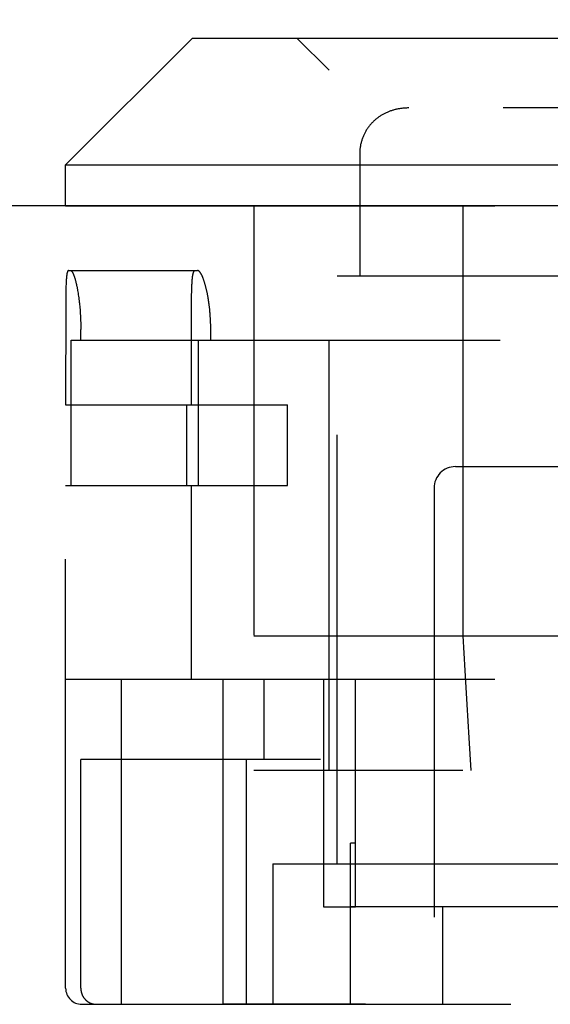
# Model space of a CAD drawing. Header units: inches. Extents: x 0 to 72.6, y 0 to 47.
# Tile 8 of 16: x 32.261 to 32.754, y 9.264 to 10.18. Entities that reach past the tile are written whole.
import ezdxf

# ---------------------------------------------------------------- set-up
doc = ezdxf.new("R2010")
doc.units = ezdxf.units.IN
doc.header["$LTSCALE"] = 3.990854
doc.header["$MEASUREMENT"] = 0
doc.linetypes.add('HIDDEN', pattern=[0.2, 0.1, -0.1])
doc.layers.get('0').update_dxf_attribs({"linetype": 'CONTINUOUS'})
for name, color, linetype in [('02___PRT_ALL_AXES', 7, 'CONTINUOUS'), ('DEFAULT_2', 8, 'HIDDEN'), ('DIMENSIONS', 7, 'CONTINUOUS')]:
    doc.layers.add(name, color=color, linetype=linetype)
doc.styles.get("Standard").update_dxf_attribs({"font": 'arial.ttf'})
doc.dimstyles.new('DIMSTYLE_1', dxfattribs={"dimtxt": 0.320122, "dimasz": 0.426829, "dimexe": 0.09, "dimexo": 0.07, "dimgap": 0.0375, "dimtad": 0, "dimtih": 1, "dimtoh": 1, "dimzin": 4, "dimdsep": 46, "dimtxsty": 'Standard', "dimblk": '_FILLED', "dimblk1": '_FILLED', "dimblk2": '_FILLED', "dimcen": 0.09, "dimazin": 1, "dimtfac": 1, "dimtofl": 0, "dimtmove": 0, "dimatfit": 3, "dimldrblk": '_FILLED', "dimfxl": 1, "dimtolj": 1, "dimtzin": 4, "dimarcsym": 0})

# ---------------------------------------------------------------- blocks, each defined once
blk = doc.blocks.new('_FILLED')
at = {"color": 0, "linetype": 'ByBlock'}
blk.add_solid([(0, 0), (-1, 0.2), (-1, -0.2)], dxfattribs=at)
blk = doc.blocks.new('*D17')
at = {"layer": 'DIMENSIONS', "color": 2, "linetype": 'Continuous'}
for p, q in [((14.2239, 10.19372), (14.2239, 10.9727)), ((34.5989, 10.19372), (34.5989, 10.9727)), ((14.2239, 10.58855), (22.96015, 10.58855)), ((34.5989, 10.58855), (25.86266, 10.58855))]:
    blk.add_line(p, q, dxfattribs=at)
at = {"layer": 'DIMENSIONS', "color": 2, "linetype": 'Continuous', "xscale": 0.4268292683, "yscale": 0.4268292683, "zscale": 0.4268292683, "rotation": 180}
blk.add_blockref('_FILLED', (14.2239, 10.58855), dxfattribs=at)
at = {"layer": 'DIMENSIONS', "color": 2, "linetype": 'Continuous', "xscale": 0.4268292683, "yscale": 0.4268292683, "zscale": 0.4268292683}
blk.add_blockref('_FILLED', (34.5989, 10.58855), dxfattribs=at)
at = {"layer": 'DIMENSIONS', "color": 2, "linetype": 'Continuous', "insert": (24.4114, 10.74861), "char_height": 0.320122, "width": 2.5823964, "attachment_point": 2, "line_spacing_factor": 0.9}
blk.add_mtext('20.38 DOOR', dxfattribs=at)

msp = doc.modelspace()

# ---------------------------------------------------------------- linework, layer by layer
at = {"color": 7, "linetype": 'Continuous'}
for p, q in [((32.4214, 10.16294), (32.3034, 10.04494)), ((32.4214, 10.16294), (33.3104, 10.16294)), ((32.3034, 10.04494), (33.4284, 10.04494))]:
    msp.add_line(p, q, dxfattribs=at)
at = {"color": 3, "linetype": 'Continuous'}
msp.add_line((34.4869, 10.00694), (14.3359, 10.00694), dxfattribs=at)
at = {"layer": '02___PRT_ALL_AXES', "color": 7, "linetype": 'Continuous'}
msp.add_line((32.3034, 10.00694), (32.3034, 10.04494), dxfattribs=at)
at = {"layer": '02___PRT_ALL_AXES', "color": 8, "linetype": 'HIDDEN'}
for p, q in [((32.3034, 10.00694), (33.4284, 10.00694)), ((32.4784, 10.00694), (32.4784, 9.48194)), ((32.67269, 10.00694), (32.67269, 9.48194)), ((32.5559, 9.39494), (32.5559, 9.94194)), ((32.67269, 9.48194), (32.4784, 9.48194)), ((32.57281, 9.41444), (32.5684, 9.41444)), ((32.5684, 9.26444), (32.5684, 9.41444)), ((32.58212, 9.35494), (32.5684, 9.35494)), ((32.58212, 9.26444), (32.44967, 9.26444))]:
    msp.add_line(p, q, dxfattribs=at)
at = {"layer": 'DEFAULT_2', "color": 8, "linetype": 'HIDDEN'}
for p, q in [((32.5484, 10.13294), (32.5184, 10.16294)), ((33.1834, 10.13294), (32.5484, 10.13294)), ((32.5484, 9.48194), (32.5484, 10.13294)), ((32.6009, 10.09322), (32.60026, 10.0929)), ((32.60221, 10.09382), (32.60155, 10.09352)), ((32.60353, 10.09437), (32.60287, 10.0941)), ((32.61896, 10.09782), (32.61823, 10.09777)), ((33.10925, 10.09794), (32.62256, 10.09794)), ((32.58114, 10.07393), (32.58082, 10.07326)), ((32.58182, 10.07524), (32.58147, 10.07459)), ((32.67269, 10.00694), (32.67269, 9.60694)), ((32.3061, 9.94694), (32.42594, 9.94694)), ((32.30378, 9.93475), (32.30373, 9.93369)), ((32.30383, 9.93577), (32.30378, 9.93475)), ((32.30388, 9.93675), (32.30383, 9.93577)), ((32.30394, 9.9377), (32.30388, 9.93675)), ((32.42082, 9.93371), (32.42088, 9.93477)), ((32.42088, 9.93477), (32.42094, 9.93579)), ((32.5559, 9.94194), (33.1759, 9.94194)), ((32.30354, 9.92655), (32.3035, 9.9239)), ((32.30359, 9.92907), (32.30354, 9.92655)), ((32.30364, 9.93087), (32.30359, 9.92907)), ((32.30369, 9.93259), (32.30364, 9.93087)), ((32.30373, 9.93369), (32.30369, 9.93259)), ((32.31454, 9.92817), (32.31476, 9.9269)), ((32.31476, 9.9269), (32.31497, 9.9256)), ((32.31497, 9.9256), (32.31518, 9.92427)), ((32.42053, 9.9246), (32.42057, 9.92657)), ((32.42057, 9.92657), (32.42062, 9.92847)), ((32.42062, 9.92847), (32.42068, 9.9303)), ((32.42068, 9.9303), (32.42072, 9.93147)), ((32.42072, 9.93147), (32.42077, 9.93261)), ((32.42077, 9.93261), (32.42082, 9.93371)), ((32.30346, 9.92043), (32.30343, 9.9153)), ((32.3035, 9.9239), (32.30346, 9.92043)), ((32.31518, 9.92427), (32.31538, 9.92291)), ((32.31538, 9.92291), (32.31557, 9.92153)), ((32.31557, 9.92153), (32.31576, 9.92012)), ((32.31576, 9.92012), (32.31593, 9.91868)), ((32.31618, 9.91649), (32.31634, 9.915)), ((32.42043, 9.91381), (32.42046, 9.91829)), ((32.42046, 9.91829), (32.42049, 9.92187)), ((32.42049, 9.92187), (32.42053, 9.9246)), ((32.30343, 9.9153), (32.3034, 9.82194)), ((32.31634, 9.915), (32.31649, 9.91349)), ((32.31649, 9.91349), (32.31662, 9.91197)), ((32.31662, 9.91197), (32.31675, 9.91042)), ((32.31675, 9.91042), (32.31687, 9.90887)), ((32.4204, 9.82194), (32.42041, 9.90835)), ((32.42041, 9.90835), (32.42043, 9.91381)), ((32.31703, 9.9065), (32.31712, 9.90492)), ((32.31712, 9.90492), (32.3172, 9.90332)), ((32.3172, 9.90332), (32.31727, 9.90171)), ((32.31727, 9.90171), (32.31733, 9.90009)), ((32.31733, 9.90009), (32.31738, 9.89847)), ((32.31738, 9.89847), (32.31742, 9.89684)), ((32.43801, 9.90242), (32.43791, 9.90401)), ((32.43809, 9.90082), (32.43801, 9.90242)), ((32.43816, 9.89921), (32.43809, 9.90082)), ((32.31742, 9.89684), (32.31745, 9.89521)), ((32.31745, 9.89521), (32.31746, 9.89358)), ((32.31746, 9.89358), (32.31747, 9.89194)), ((32.31747, 9.88194), (32.31747, 9.89194)), ((32.43827, 9.89518), (32.43824, 9.8968)), ((32.43829, 9.89356), (32.43827, 9.89518)), ((32.4383, 9.89194), (32.43829, 9.89356)), ((32.4383, 9.88194), (32.4383, 9.89194)), ((32.30843, 9.88194), (33.07969, 9.88194)), ((32.30843, 9.74694), (32.30843, 9.88194)), ((32.42676, 9.88194), (32.42676, 9.74694)), ((32.3034, 9.82194), (32.50965, 9.82194)), ((32.41609, 9.74694), (32.41609, 9.82194)), ((32.50965, 9.74694), (32.50965, 9.82194)), ((32.6659, 9.76444), (33.0659, 9.76444)), ((32.3034, 9.74694), (32.50965, 9.74694)), ((32.3034, 9.27944), (32.3034, 9.74694)), ((32.4204, 9.56694), (32.4204, 9.74694)), ((32.6459, 9.74444), (32.6459, 9.26444)), ((32.4784, 9.60694), (33.2534, 9.60694)), ((32.3034, 9.56694), (33.23103, 9.56694)), ((32.3549, 9.56694), (32.3549, 9.26444)), ((32.44947, 9.56694), (32.44947, 9.49194)), ((32.4876, 9.56694), (32.4876, 9.49194)), ((32.54327, 9.56694), (32.54327, 9.35494)), ((32.57281, 9.35494), (32.57281, 9.56694)), ((32.54045, 9.49194), (32.31747, 9.49194)), ((32.31747, 9.27944), (32.31747, 9.49194)), ((32.44967, 9.49194), (32.44967, 9.26444)), ((32.47159, 9.26444), (32.47159, 9.49194)), ((33.1834, 9.48194), (32.5484, 9.48194)), ((32.4959, 9.39494), (33.29824, 9.39494)), ((32.4959, 9.39494), (32.4959, 9.26444)), ((32.54327, 9.35494), (32.57281, 9.35494)), ((32.8659, 9.35494), (32.58212, 9.35494)), ((32.65368, 9.35494), (32.65368, 9.26444)), ((32.3184, 9.26444), (34.22886, 9.26444))]:
    msp.add_line(p, q, dxfattribs=at)
for points in [[(32.62256, 10.09794), (32.62187, 10.09794), (32.62114, 10.09792), (32.62041, 10.0979), (32.61968, 10.09787), (32.61895, 10.09782), (32.61823, 10.09777), (32.6175, 10.09771), (32.61678, 10.09764), (32.61606, 10.09755), (32.61534, 10.09746), (32.61462, 10.09736), (32.61391, 10.09725), (32.6132, 10.09713), (32.61249, 10.097), (32.61178, 10.09685), (32.61107, 10.0967), (32.61037, 10.09654), (32.60967, 10.09637), (32.60898, 10.09619), (32.60828, 10.096), (32.60759, 10.09579), (32.60691, 10.09558), (32.60622, 10.09536), (32.60554, 10.09513), (32.60487, 10.09489), (32.60419, 10.09463), (32.60353, 10.09437), (32.60286, 10.0941), (32.6022, 10.09381), (32.60155, 10.09352), (32.6009, 10.09322), (32.60026, 10.0929), (32.59962, 10.09258), (32.59898, 10.09225), (32.59835, 10.0919), (32.59773, 10.09155), (32.59711, 10.09118), (32.5965, 10.09081), (32.5959, 10.09043), (32.5953, 10.09003), (32.59471, 10.08963), (32.59412, 10.08922), (32.59355, 10.08879), (32.59298, 10.08836), (32.59241, 10.08792), (32.59186, 10.08747), (32.59131, 10.087), (32.59077, 10.08653), (32.59023, 10.08605), (32.58971, 10.08556), (32.58919, 10.08507), (32.58868, 10.08456), (32.58819, 10.08404), (32.58769, 10.08351), (32.58721, 10.08298), (32.58674, 10.08244), (32.58628, 10.08188), (32.58582, 10.08132), (32.58538, 10.08075), (32.58494, 10.08017), (32.58452, 10.07959), (32.5841, 10.07899), (32.58369, 10.07839), (32.5833, 10.07777), (32.58291, 10.07715), (32.58254, 10.07652), (32.58217, 10.07588), (32.58182, 10.07524), (32.58147, 10.07459), (32.58114, 10.07392), (32.58082, 10.07325), (32.58051, 10.07258), (32.58021, 10.07189), (32.57992, 10.0712), (32.57964, 10.0705), (32.57938, 10.06979), (32.57913, 10.06907), (32.57889, 10.06835), (32.57866, 10.06761), (32.57844, 10.06687), (32.57824, 10.06613), (32.57805, 10.06537), (32.57787, 10.06461), (32.5777, 10.06384), (32.57755, 10.06306), (32.57741, 10.06228), (32.57728, 10.06148), (32.57717, 10.06068), (32.57707, 10.05988), (32.57699, 10.05906), (32.57691, 10.05824), (32.57686, 10.05741), (32.57682, 10.05658), (32.57679, 10.05574), (32.57678, 10.05489), (32.57678, 10.05461)], [(32.5953, 10.09004), (32.59471, 10.08963), (32.59413, 10.08922), (32.59355, 10.0888), (32.59298, 10.08836)], [(32.59962, 10.09258), (32.59899, 10.09225), (32.59836, 10.0919), (32.59773, 10.09155), (32.59712, 10.09119), (32.59651, 10.09081), (32.5959, 10.09043)], [(32.60555, 10.09513), (32.60487, 10.09489), (32.6042, 10.09463)], [(32.60898, 10.09619), (32.60829, 10.096), (32.6076, 10.0958), (32.60691, 10.09558), (32.60623, 10.09536)], [(32.61108, 10.0967), (32.61038, 10.09654), (32.60968, 10.09637)], [(32.61679, 10.09764), (32.61606, 10.09755), (32.61535, 10.09746), (32.61463, 10.09736), (32.61391, 10.09725), (32.6132, 10.09713), (32.61249, 10.097)], [(32.62256, 10.09794), (32.62188, 10.09794), (32.62115, 10.09792), (32.62041, 10.0979)], [(32.58722, 10.08298), (32.58674, 10.08244), (32.58628, 10.08189), (32.58582, 10.08132), (32.58538, 10.08075)], [(32.59024, 10.08606), (32.58971, 10.08557), (32.5892, 10.08507), (32.58869, 10.08456)], [(32.58051, 10.07258), (32.58021, 10.07189), (32.57992, 10.0712)], [(32.5837, 10.07839), (32.5833, 10.07778), (32.58291, 10.07715)], [(32.5777, 10.06384), (32.57755, 10.06306), (32.57741, 10.06228)], [(32.57866, 10.06762), (32.57844, 10.06688), (32.57824, 10.06613), (32.57805, 10.06537), (32.57787, 10.06461)], [(32.57686, 10.05742), (32.57682, 10.05658), (32.57679, 10.05574), (32.57678, 10.05489), (32.57678, 9.94194)], [(32.57717, 10.06069), (32.57707, 10.05988), (32.57699, 10.05907)], [(32.3061, 9.94694), (32.30602, 9.94694), (32.30594, 9.94692), (32.30586, 9.94689), (32.30578, 9.94684), (32.30571, 9.94679), (32.30563, 9.94672), (32.30556, 9.94663), (32.30549, 9.94654), (32.30542, 9.94643), (32.30535, 9.94632), (32.30528, 9.94619), (32.30521, 9.94604), (32.30515, 9.94589), (32.30509, 9.94572), (32.30502, 9.94554), (32.30496, 9.94535), (32.3049, 9.94514), (32.30485, 9.94492), (32.30479, 9.9447), (32.30473, 9.94446), (32.30468, 9.9442), (32.30463, 9.94394), (32.30458, 9.94366), (32.30453, 9.94338), (32.30448, 9.94308), (32.30443, 9.94276), (32.30439, 9.94244), (32.30434, 9.94211), (32.3043, 9.94176), (32.30426, 9.9414), (32.30422, 9.94104), (32.30418, 9.94066), (32.30414, 9.94027), (32.3041, 9.93987), (32.30407, 9.93945), (32.30403, 9.93903), (32.304, 9.9386), (32.30394, 9.9377)], [(32.30778, 9.94694), (32.30788, 9.94694), (32.30799, 9.94692), (32.3081, 9.94688), (32.30821, 9.94684), (32.30832, 9.94678), (32.30843, 9.94671), (32.30854, 9.94663), (32.30865, 9.94654), (32.30877, 9.94643), (32.30888, 9.94631), (32.309, 9.94618), (32.30912, 9.94603), (32.30924, 9.94587), (32.30935, 9.9457), (32.30948, 9.94552), (32.3096, 9.94533), (32.30972, 9.94512), (32.30984, 9.9449), (32.30996, 9.94467), (32.31009, 9.94442), (32.31021, 9.94417), (32.31034, 9.9439), (32.31046, 9.94362), (32.31059, 9.94332), (32.31072, 9.94302), (32.31084, 9.9427), (32.31097, 9.94237), (32.3111, 9.94203), (32.31122, 9.94168), (32.31135, 9.94132), (32.31148, 9.94094), (32.31161, 9.94056), (32.31174, 9.94016), (32.31186, 9.93975), (32.31199, 9.93933), (32.31212, 9.9389), (32.31225, 9.93846), (32.31237, 9.93801), (32.3125, 9.93754), (32.31263, 9.93707), (32.31275, 9.93659), (32.31288, 9.93609), (32.313, 9.93559), (32.31313, 9.93507), (32.31325, 9.93455), (32.31337, 9.93401), (32.31349, 9.93347), (32.31361, 9.93292), (32.31373, 9.93236), (32.31385, 9.93178), (32.31397, 9.9312), (32.31409, 9.93061), (32.3142, 9.93002), (32.31432, 9.92941), (32.31443, 9.9288), (32.31454, 9.92817)], [(32.42094, 9.93579), (32.42101, 9.93677), (32.42104, 9.93725), (32.42108, 9.93771), (32.42112, 9.93817), (32.42116, 9.93861), (32.4212, 9.93904), (32.42124, 9.93947), (32.42129, 9.93988), (32.42133, 9.94028), (32.42138, 9.94067), (32.42143, 9.94105), (32.42148, 9.94141), (32.42153, 9.94177), (32.42159, 9.94212), (32.42165, 9.94245), (32.4217, 9.94277), (32.42176, 9.94308), (32.42182, 9.94338), (32.42189, 9.94367), (32.42195, 9.94394), (32.42202, 9.94421), (32.42209, 9.94446), (32.42216, 9.9447), (32.42223, 9.94493), (32.4223, 9.94514), (32.42237, 9.94535), (32.42245, 9.94554), (32.42253, 9.94572), (32.42261, 9.94589), (32.42269, 9.94604), (32.42278, 9.94619), (32.42286, 9.94632), (32.42295, 9.94644), (32.42304, 9.94654), (32.42313, 9.94663), (32.42322, 9.94672), (32.42332, 9.94679), (32.42341, 9.94684), (32.42351, 9.94689), (32.42361, 9.94692), (32.42371, 9.94694), (32.42381, 9.94694)], [(32.43791, 9.90401), (32.43786, 9.9048), (32.4378, 9.90559), (32.43774, 9.90638), (32.43768, 9.90716), (32.43761, 9.90795), (32.43754, 9.90872), (32.43747, 9.9095), (32.43739, 9.91027), (32.43731, 9.91104), (32.43723, 9.91181), (32.43715, 9.91257), (32.43706, 9.91333), (32.43697, 9.91408), (32.43687, 9.91483), (32.43678, 9.91558), (32.43668, 9.91632), (32.43657, 9.91705), (32.43647, 9.91778), (32.43636, 9.91851), (32.43625, 9.91923), (32.43613, 9.91994), (32.43602, 9.92065), (32.4359, 9.92136), (32.43578, 9.92205), (32.43565, 9.92274), (32.43553, 9.92343), (32.4354, 9.92411), (32.43527, 9.92478), (32.43514, 9.92544), (32.435, 9.9261), (32.43487, 9.92675), (32.43473, 9.92739), (32.43459, 9.92802), (32.43444, 9.92865), (32.4343, 9.92927), (32.43415, 9.92988), (32.43401, 9.93048), (32.43386, 9.93107), (32.43371, 9.93166), (32.43355, 9.93223), (32.4334, 9.9328), (32.43325, 9.93336), (32.43309, 9.93391), (32.43293, 9.93444), (32.43277, 9.93497), (32.43262, 9.93549), (32.43246, 9.936), (32.4323, 9.9365), (32.43213, 9.93699), (32.43197, 9.93746), (32.43181, 9.93793), (32.43165, 9.93839), (32.43149, 9.93883), (32.43132, 9.93927), (32.43116, 9.93969), (32.43099, 9.9401), (32.43083, 9.94051), (32.43067, 9.9409), (32.4305, 9.94127), (32.43034, 9.94164), (32.43018, 9.942), (32.43001, 9.94234), (32.42985, 9.94267), (32.42969, 9.94299), (32.42953, 9.9433), (32.42936, 9.94359), (32.4292, 9.94388), (32.42904, 9.94415), (32.42888, 9.94441), (32.42873, 9.94465), (32.42857, 9.94489), (32.42841, 9.94511), (32.42826, 9.94532), (32.4281, 9.94551), (32.42795, 9.9457), (32.4278, 9.94587), (32.42764, 9.94603), (32.42749, 9.94617), (32.42735, 9.94631), (32.4272, 9.94643), (32.42705, 9.94654), (32.42691, 9.94663), (32.42676, 9.94671), (32.42662, 9.94678), (32.42648, 9.94684), (32.42634, 9.94688), (32.42621, 9.94692), (32.42607, 9.94694), (32.42594, 9.94694)], [(32.31593, 9.91868), (32.3161, 9.91722), (32.31618, 9.91649)], [(32.31687, 9.90887), (32.31698, 9.9073), (32.31703, 9.9065)], [(32.43824, 9.8968), (32.43822, 9.8976), (32.43816, 9.89921)], [(32.67269, 9.60694), (32.67457, 9.57482), (32.67644, 9.54329), (32.67829, 9.51232), (32.68013, 9.48194)], [(32.31747, 9.27944), (32.31747, 9.27912), (32.31748, 9.27881), (32.3175, 9.27849), (32.31752, 9.27817), (32.31755, 9.27785), (32.31759, 9.27754), (32.31763, 9.27722), (32.31768, 9.27691), (32.31773, 9.27659), (32.31779, 9.27628), (32.31786, 9.27597), (32.31794, 9.27566), (32.31802, 9.27536), (32.3181, 9.27505), (32.3182, 9.27475), (32.3183, 9.27445), (32.3184, 9.27415), (32.31851, 9.27385), (32.31863, 9.27356), (32.31876, 9.27327), (32.31888, 9.27298), (32.31902, 9.27269), (32.31916, 9.27241), (32.31931, 9.27213), (32.31946, 9.27185), (32.31962, 9.27158), (32.31978, 9.27131), (32.31995, 9.27104), (32.32013, 9.27078), (32.32031, 9.27052), (32.32049, 9.27027), (32.32069, 9.27002), (32.32088, 9.26978), (32.32108, 9.26953), (32.32129, 9.2693), (32.3215, 9.26907), (32.32171, 9.26884), (32.32193, 9.26861), (32.32216, 9.2684), (32.32239, 9.26818), (32.32262, 9.26798), (32.32286, 9.26777), (32.3231, 9.26758), (32.32334, 9.26738), (32.32359, 9.2672), (32.32385, 9.26702), (32.3241, 9.26684), (32.32436, 9.26667), (32.32463, 9.26651), (32.32489, 9.26635), (32.32517, 9.2662), (32.32544, 9.26605), (32.32571, 9.26591), (32.32599, 9.26577), (32.32628, 9.26565), (32.32656, 9.26552), (32.32685, 9.26541), (32.32714, 9.2653), (32.32743, 9.2652), (32.32772, 9.2651), (32.32802, 9.26501), (32.32831, 9.26493), (32.32861, 9.26485), (32.32891, 9.26478), (32.32921, 9.26471), (32.32952, 9.26466), (32.32982, 9.26461), (32.33013, 9.26456), (32.33043, 9.26453), (32.33074, 9.2645), (32.33105, 9.26447), (32.33135, 9.26446), (32.33166, 9.26445), (32.33197, 9.26444)]]:
    msp.add_lwpolyline(points, dxfattribs=at)
for centre, radius, start, end in [((32.6659, 9.74444), 0.02, 90, 180), ((32.3184, 9.27944), 0.015, 180, 270)]:
    msp.add_arc(centre, radius, start, end, dxfattribs=at)

# ---------------------------------------------------------------- dimensions: what is measured, and where the dimension line sits
at = {"layer": 'DIMENSIONS', "color": 2, "linetype": 'Continuous'}
dim = msp.add_linear_dim(base=(34.5989044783, 10.5885503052), p1=(14.2239044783, 10.1237223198), p2=(34.5989044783, 10.1237223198), text='<> DOOR', dimstyle='DIMSTYLE_1', dxfattribs=at)
dim.commit()
dim.dimension.update_dxf_attribs({"geometry": '*D17', "text_midpoint": (24.4114044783, 10.5885503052), "dimtype": 160})

doc.saveas('drawing.dxf')
